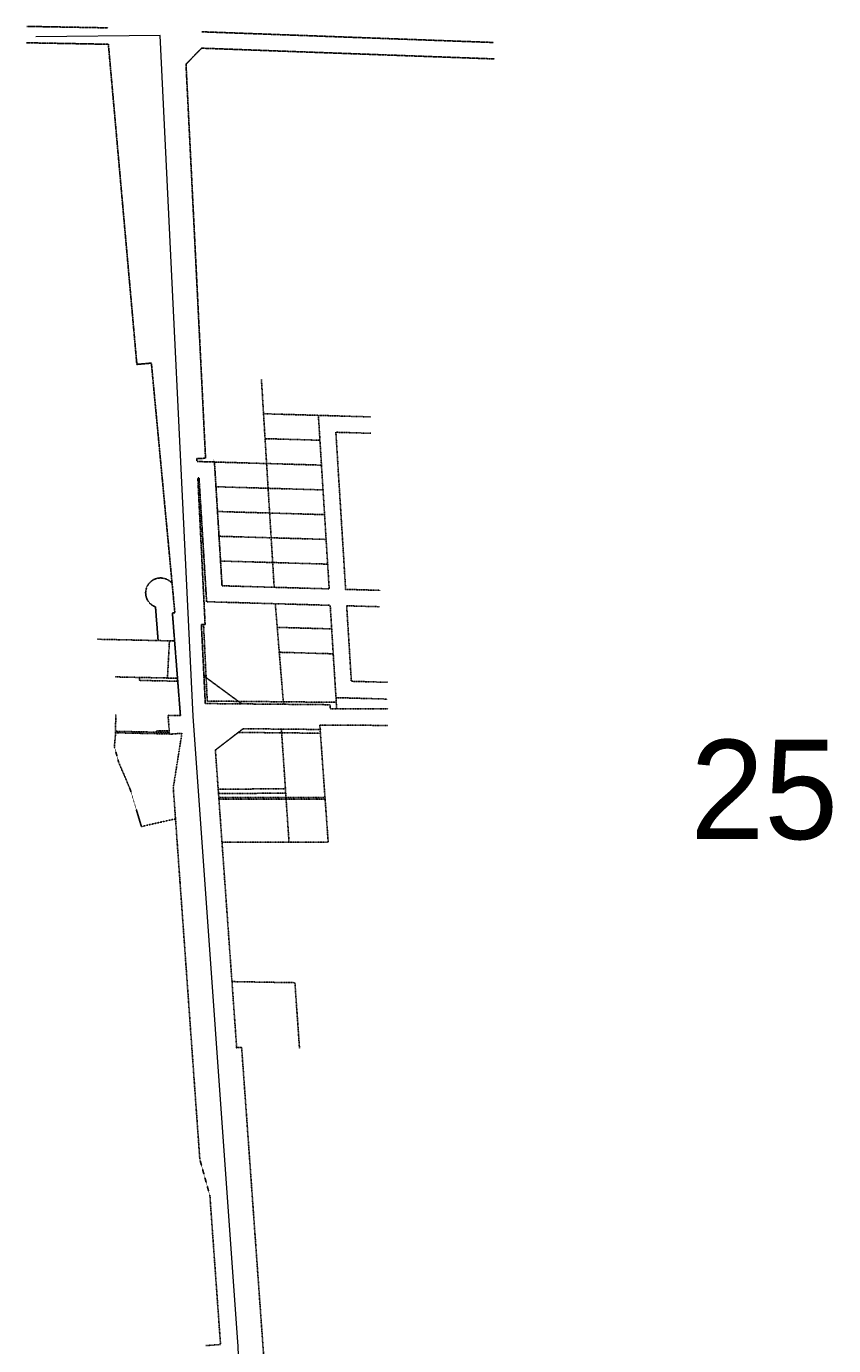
# Model space of a CAD drawing. Extents: x 375616 to 396505, y 97321 to 110683.
# Tile 2 of 2: x 387742 to 390992, y 105371 to 110683. Entities that reach past the tile are written whole.
import ezdxf

# ---------------------------------------------------------------- set-up
doc = ezdxf.new("R2010")
doc.units = 0
doc.header["$MEASUREMENT"] = 0
for name, pattern in [('Eease', [0.4, 0.075, -0.05, 0.15, -0.05, 0.075]), ('Epl', [0.775, 0.325, -0.05, 0.025, -0.05, 0.325]), ('Erwl', [0.8, 0.175, -0.05, 0.35, -0.05, 0.175]), ('Euease', [0.6, 0.125, -0.05, 0.25, -0.05, 0.125])]:
    doc.linetypes.add(name, pattern=pattern)
for name, color, linetype, lineweight in [('Default', 7, 'Continuous', 13), ('E_ALI', 2, 'Continuous', 15), ('E_RW_Easement', 1, 'Eease', 25), ('E_RW_EasementUtility', 1, 'Euease', 25), ('E_RW_Existing', 3, 'Erwl', 25), ('E_RW_IP', 1, 'Continuous', 25), ('P_RW_PropertyLine', 2, 'Epl', 25)]:
    doc.layers.add(name, color=color, linetype=linetype, lineweight=lineweight)
doc.styles.add('050_120', font='dgn000.shx', dxfattribs={"height": 5.999988})
doc.styles.add('Styledgn000', font='dgn000.shx')

msp = doc.modelspace()

# ---------------------------------------------------------------- linework, layer by layer
at = {"layer": 'E_ALI', "flags": 128}
msp.add_lwpolyline([(388280.86, 110646.25), (387780.89, 110640.74)], dxfattribs=at)
msp.add_lwpolyline([(388600.57, 105152.5, 0.0202922), (388593.42, 105384.83), (388413.39, 107905.03), (388413.39, 107905.03), (388280.86, 110646.25), (388280.86, 110646.25), (388280.86, 110646.25)], format="xyb", dxfattribs=at)
at = {"layer": 'E_RW_Easement', "ltscale": 0.2}
for p, q in [((388318.22, 108208.73), (388310.28, 108058.87)), ((388198.48, 108049.29), (388197.51, 108061.31)), ((388455.56, 108068.16), (388609.68, 107954.71)), ((388351.23, 108045.98), (388198.48, 108049.29)), ((388317.8, 107839.66), (388101.48, 107844.34)), ((388514.55, 107611.69), (388785.27, 107612.34)), ((388517.01, 107577.25), (388944.6, 107577.68))]:
    msp.add_line(p, q, dxfattribs=at)
at = {"layer": 'E_RW_Easement', "ltscale": 0.2, "flags": 128}
msp.add_lwpolyline([(388517.43, 107571.25), (388945.03, 107571.68)], dxfattribs=at)
at = {"layer": 'E_RW_EasementUtility', "ltscale": 0.2}
for p, q in [((388455.52, 108276.08), (388470.51, 107966.01)), ((388455.54, 108068.45), (388465.53, 108068.93)), ((388470.51, 107966.01), (388989.9, 107961.15)), ((388264.41, 107834.81), (388264.5, 107846.81)), ((388317.37, 107845.67), (388264.5, 107846.81)), ((388595.46, 107839.84), (388926.11, 107836.74))]:
    msp.add_line(p, q, dxfattribs=at)
at = {"layer": 'E_RW_Existing', "ltscale": 0.5}
for p, q in [((388071.96, 110676.89), (387743.44, 110682.85)), ((388449.05, 110661.06), (389622.94, 110617.98)), ((388072.37, 110610.87), (387742.25, 110616.86)), ((388072.37, 110610.87), (388187.04, 109321.78)), ((388448.1, 110595.05), (389626.99, 110551.79)), ((388245.52, 109326.99), (388340.1, 108321.44)), ((388446.83, 108274.24), (388462.61, 107956.09))]:
    msp.add_line(p, q, dxfattribs=at)
at = {"layer": 'E_RW_Existing', "ltscale": 1.000002}
for p, q in [((388384.93, 110531.07), (388448.1, 110595.05)), ((388272.68, 108209.61), (388262.04, 108345.35)), ((388330.16, 108320.96), (388340.1, 108321.44)), ((388330.16, 108320.96), (388362.48, 107907.7))]:
    msp.add_line(p, q, dxfattribs=at)
at = {"layer": 'E_RW_Existing'}
msp.add_line((388187.04, 109321.78), (388245.52, 109326.99), dxfattribs=at)
at = {"layer": 'E_RW_Existing', "ltscale": 0.2}
for p, q in [((389027.71, 108415.94), (388988.31, 109048.46)), ((388467.94, 108366.06), (388965.58, 108351.7)), ((389050.76, 108045.77), (389031.83, 108349.79)), ((389031.83, 108349.79), (389165.97, 108345.92)), ((388338.98, 108208.15), (388272.68, 108209.61)), ((389050.76, 108045.77), (389195.95, 108041.59)), ((388462.61, 107956.09), (388965.31, 107951.38)), ((388988.73, 107979.98), (389196.41, 107973.99)), ((388312.88, 107908.78), (388318.32, 107832.65)), ((388312.88, 107908.78), (388362.48, 107907.7)), ((389199.42, 107934.7), (388966.3, 107935.47)), ((388614.69, 107854.66), (388503.32, 107768.82)), ((388614.69, 107854.66), (388925.04, 107851.75)), ((388368.4, 107836.23), (388318.32, 107832.65)), ((388333.7, 107617.28), (388368.4, 107836.23)), ((388503.32, 107768.82), (388588.89, 106571.02)), ((388333.7, 107617.28), (388440.6, 106120.92)), ((388608.98, 106570.67), (388588.89, 106571.02)), ((388704.25, 105237.06), (388608.98, 106570.67)), ((388440.6, 106120.92), (388481.21, 105973.43)), ((388539.66, 106129.72), (388539.66, 106129.72)), ((388481.21, 105973.43), (388523.97, 105374.96)), ((388523.97, 105374.96), (388464.12, 105370.68))]:
    msp.add_line(p, q, dxfattribs=at)
at = {"layer": 'E_RW_Existing', "ltscale": 0.5, "flags": 128}
for points in [[(388384.93, 110531.07), (388463.67, 108943.94), (388428.71, 108942.2), (388429.28, 108930.78)], [(388429.28, 108930.78), (388499.51, 108928.68)], [(388499.51, 108928.68), (388530.09, 108430.29)], [(388446.83, 108274.24), (388461.81, 108274.98), (388432.56, 108864.65), (388437.32, 108864.51)], [(388437.33, 108864.46), (388467.9, 108366.06)]]:
    msp.add_lwpolyline(points, dxfattribs=at)
at = {"layer": 'E_RW_Existing', "ltscale": 0.2, "flags": 128}
for points in [[(388961.46, 108417.85), (388917.94, 109116.49)], [(388917.94, 109116.49), (389128.34, 109110.42)], [(388988.31, 109048.46), (389128.68, 109044.41)], [(388530.12, 108430.29), (388961.46, 108417.85)], [(389027.71, 108415.94), (389168.07, 108411.89)], [(388988.73, 107979.98), (388965.58, 108351.7)], [(388966.3, 107935.47), (388965.31, 107951.38)], [(388923.87, 107869.08), (388925.04, 107851.75)], [(389198.15, 107868.17), (388923.87, 107869.08)]]:
    msp.add_lwpolyline(points, dxfattribs=at)
at = {"layer": 'E_RW_Existing', "ltscale": 1.000002}
msp.add_arc((388282.46, 108401.77), 60, 39.17889, 250.10131, dxfattribs=at)
at = {"layer": 'E_RW_IP'}
for centre in [(388186.16, 109331.41), (388499.51, 108928.68), (388505.63, 108828.96), (388313.45, 108604.86), (388517.82, 108629.63), (388523.99, 108529.99), (388925.16, 107851.74), (388342.58, 107491.95), (388360.74, 107237.96), (388588.83, 106571.02)]:
    msp.add_circle(centre, 1, dxfattribs=at)
at = {"layer": 'P_RW_PropertyLine', "ltscale": 0.2}
for p, q in [((388917.94, 109116.58), (388697.1, 109123.01)), ((388924.18, 109016.35), (388703.26, 109022.79)), ((388505.63, 108829.1), (388936.64, 108816.37)), ((388511.75, 108729.4), (388942.84, 108716.74)), ((388517.87, 108629.7), (388949.05, 108617.11)), ((388523.99, 108529.99), (388955.25, 108517.48)), ((388744.47, 108358.08), (388777.59, 107953.13)), ((388752.25, 108262.91), (388971.5, 108256.59)), ((388272.67, 108209.72), (388028.38, 108215.01)), ((388760.46, 108162.64), (388977.74, 108156.37)), ((388350.27, 108058), (388099.26, 108063.44)), ((388988.73, 107979.98), (388991.51, 107935.39)), ((388101.43, 107838.34), (388101.96, 107913.35)), ((388318.23, 107833.65), (388101.43, 107838.34)), ((388799.65, 107397.79), (388769.12, 107853.21)), ((388945.03, 107571.68), (388925.04, 107851.75)), ((388515.8, 107594.2), (388786.44, 107594.84)), ((388957.47, 107397.4), (388945.03, 107571.68)), ((388569.93, 106836.43), (388823.48, 106832.08)), ((388823.48, 106832.08), (388842.04, 106566.67))]:
    msp.add_line(p, q, dxfattribs=at)
at = {"layer": 'P_RW_PropertyLine', "ltscale": 0.2, "flags": 128}
for points in [[(388715.54, 108822.9), (388688.65, 109260.55)], [(388930.42, 108916.13), (388499.51, 108928.68)], [(388721.66, 108723.23), (388715.54, 108822.9)], [(388727.78, 108623.57), (388721.66, 108723.23)], [(388733.91, 108523.9), (388727.78, 108623.57)], [(388740.03, 108424.23), (388733.91, 108523.9)], [(388101.43, 107838.34), (388096.68, 107782.12)], [(388096.68, 107782.12), (388113.62, 107720.25)], [(388113.62, 107720.25), (388160, 107611.52)], [(388160, 107611.52), (388205.4, 107460.93)], [(388205.4, 107460.93), (388342.64, 107491.97)], [(388529.94, 107398.45), (388957.47, 107397.4)]]:
    msp.add_lwpolyline(points, dxfattribs=at)

# ---------------------------------------------------------------- texts
at = {"layer": 'Default', "style": 'Styledgn000'}
msp.add_text('25', height=400, dxfattribs=at).set_placement((390415.69, 107410.11))
at = {"layer": 'E_RW_IP', "width": 1.111111}
for s, rotation, style, p in [('IP 2083', 92.76782, '050_120', (388189.42, 109335.18)), ('IP 2037', 92.76782, '050_120', (388498.41, 108932.23)), ('IP 2038', 92.76782, '050_120', (388504.52, 108832.51)), ('IP 2087', 92.76782, '050_120', (388516.72, 108633.18)), ('IP 2084', 92.76782, '050_120', (388316.26, 108608.69)), ('IP 2086', 92.76782, '050_120', (388522.89, 108533.54)), ('IP', 65.69242, 'Styledgn000', (388924.05, 107855.29)), ('IP 2066', 94.08613, '050_120', (388346.68, 107488.62)), ('IP 2067', 94.08613, '050_120', (388359.63, 107241.51)), ('IP 2074', 94.08613, '050_120', (388587.14, 106572.92))]:
    msp.add_text(s, height=2.025, rotation=rotation, dxfattribs=dict(at, style=style)).set_placement(p)

doc.saveas('drawing.dxf')
